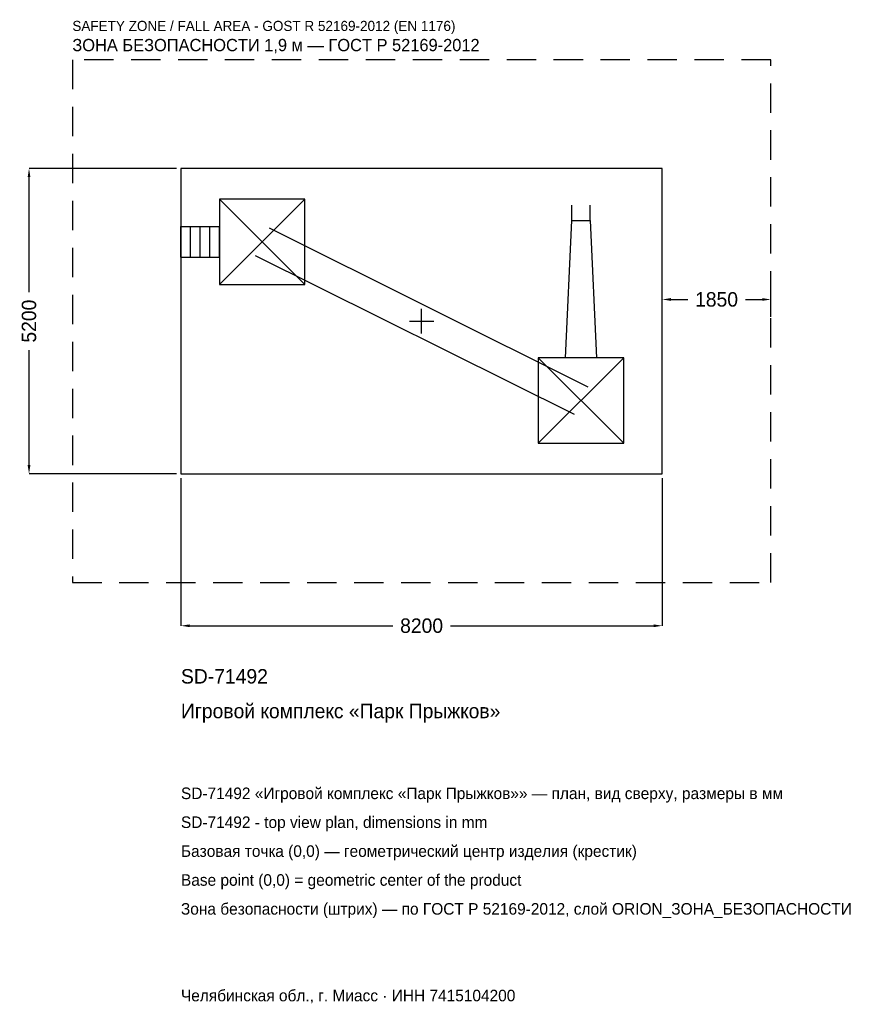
# Model space of a CAD drawing. Header units: metres. Extents: x -6847 to 7491, y -11635 to 5134.
import ezdxf

# ---------------------------------------------------------------- set-up
doc = ezdxf.new("R2010")
doc.units = ezdxf.units.M
doc.linetypes.add('DASHED', pattern=[800, 500, -300])
for name, color, linetype in [('ORION_ДАННЫЕ', 3, 'Continuous'), ('ORION_ЗОНА_БЕЗОПАСНОСТИ', 1, 'Continuous'), ('ORION_КОНТУР', 7, 'Continuous'), ('ORION_РАЗМЕРЫ', 8, 'Continuous')]:
    doc.layers.add(name, color=color, linetype=linetype)
doc.dimstyles.new('ORION', dxfattribs={"dimtxt": 246, "dimasz": 147.6, "dimexe": 1.25, "dimexo": 73.8, "dimtad": 1, "dimdec": 0, "dimcen": 2.5, "dimazin": 3, "dimtfac": 1, "dimtmove": 0, "dimatfit": 3, "dimarcsym": 0})

# ---------------------------------------------------------------- blocks, each defined once
blk = doc.blocks.new('_CLOSEDFILLED')
at = {"color": 0, "linetype": 'BYBLOCK'}
blk.add_solid([(-1, 0.16), (0, 0), (-1, -0.16)], dxfattribs=at)
blk = doc.blocks.new('*D1')
for p, q in [((-4100, -2673.8), (-4100, -5188)), ((4100, -2673.8), (4100, -5188)), ((-3952.4, -5188), (-492, -5188)), ((492, -5188), (3952.4, -5188))]:
    blk.add_line(p, q)
at = {"layer": 'Defpoints'}
for p in [(-4100, -2600), (4100, -2600), (-4100, -5188)]:
    blk.add_point(p, dxfattribs=at)
at = {"layer": 'ORION_РАЗМЕРЫ', "xscale": 147.6, "yscale": 147.6, "rotation": 180}
blk.add_blockref('_CLOSEDFILLED', (-4100, -5188), dxfattribs=at)
at = {"layer": 'ORION_РАЗМЕРЫ', "xscale": 147.6, "yscale": 147.6}
blk.add_blockref('_CLOSEDFILLED', (4100, -5188), dxfattribs=at)
at = {"layer": 'ORION_РАЗМЕРЫ', "insert": (0, -5188), "char_height": 246, "attachment_point": 5}
blk.add_mtext('8200', dxfattribs=at)
blk = doc.blocks.new('*D2')
for p, q in [((-4173.8, 2600), (-6688, 2600)), ((-6688, 492), (-6688, 2452.4)), ((-6688, -2452.4), (-6688, -492)), ((-4173.8, -2600), (-6688, -2600))]:
    blk.add_line(p, q)
at = {"layer": 'Defpoints'}
for p in [(-4100, 2600), (-6688, -2600), (-4100, -2600)]:
    blk.add_point(p, dxfattribs=at)
at = {"layer": 'ORION_РАЗМЕРЫ', "xscale": 147.6, "yscale": 147.6}
for p, rotation in [((-6688, 2600), 90), ((-6688, -2600), 270)]:
    blk.add_blockref('_CLOSEDFILLED', p, dxfattribs=dict(at, rotation=rotation))
at = {"layer": 'ORION_РАЗМЕРЫ', "insert": (-6688, 0), "char_height": 246, "attachment_point": 5, "rotation": 90}
blk.add_mtext('5200', dxfattribs=at)
blk = doc.blocks.new('*D3')
for p, q in [((4100, 73.8), (4100, 369)), ((4247.6, 369), (4533, 369)), ((5517, 369), (5802.4, 369)), ((5950, 73.8), (5950, 369))]:
    blk.add_line(p, q)
at = {"layer": 'Defpoints'}
for p in [(4100, 369), (4100, 0), (5950, 0)]:
    blk.add_point(p, dxfattribs=at)
at = {"layer": 'ORION_РАЗМЕРЫ', "xscale": 147.6, "yscale": 147.6, "rotation": 180}
blk.add_blockref('_CLOSEDFILLED', (4100, 369), dxfattribs=at)
at = {"layer": 'ORION_РАЗМЕРЫ', "xscale": 147.6, "yscale": 147.6}
blk.add_blockref('_CLOSEDFILLED', (5950, 369), dxfattribs=at)
at = {"layer": 'ORION_РАЗМЕРЫ', "insert": (5025, 369), "char_height": 246, "attachment_point": 5}
blk.add_mtext('1850', dxfattribs=at)
blk = doc.blocks.new('ОРИОН SD-71492 Игровой комплекс Парк Прыжков')
at = {"layer": 'ORION_ЗОНА_БЕЗОПАСНОСТИ', "linetype": 'DASHED'}
blk.add_lwpolyline([(-5950, -4450), (5950, -4450), (5950, 4450), (-5950, 4450)], close=True, dxfattribs=at)
at = {"layer": 'ORION_КОНТУР'}
for p, q in [((-3444, 624), (-1988, 2080)), ((-3444, 2080), (-1988, 624)), ((2558.8, 1716), (2558.8, 1978.1)), ((2873.2, 1716), (2873.2, 1978.1)), ((-4100, 1614.1), (-3444, 1614.1)), ((-4100, 1089.9), (-4100, 1614.1)), ((-3936, 1089.9), (-3936, 1614.1)), ((-3772, 1089.9), (-3772, 1614.1)), ((-3608, 1089.9), (-3608, 1614.1)), ((-3444, 1089.9), (-3444, 1614.1)), ((-2599.2, 1586.6), (2832.8, -1117.4)), ((-4100, 1089.9), (-3444, 1089.9)), ((-2832.8, 1117.4), (2599.2, -1586.6)), ((1988, -2080), (3444, -624)), ((1988, -624), (3444, -2080))]:
    blk.add_line(p, q, dxfattribs=at)
for points in [[(-4100, -2600), (4100, -2600), (4100, 2600), (-4100, 2600)], [(-3444, 624), (-1988, 624), (-1988, 2080), (-3444, 2080)], [(1988, -2080), (3444, -2080), (3444, -624), (1988, -624)]]:
    blk.add_lwpolyline(points, close=True, dxfattribs=at)
blk.add_lwpolyline([(2453.9, -624), (2558.8, 1716), (2873.2, 1716), (2978.1, -624)], dxfattribs=at)
at = {"layer": 'ORION_РАЗМЕРЫ'}
for p, q in [((0, -208), (0, 208)), ((-208, 0), (208, 0))]:
    blk.add_line(p, q, dxfattribs=at)
at = {"layer": 'ORION_ДАННЫЕ'}
for tag, p in [('АРТИКУЛ', (-4100, -6172)), ('НАИМЕНОВАНИЕ', (-4100, -6762.4))]:
    blk.add_attdef(tag, p, '', height=246, dxfattribs=at)
at = {"layer": 'ORION_ДАННЫЕ', "flags": 1}
for tag, p in [('ПРОИЗВОДИТЕЛЬ', (-4100, -7352.8)), ('ТЕЛЕФОН', (-4100, -7943.2)), ('САЙТ', (-4100, -9124)), ('АДРЕС', (-4100, -9714.4)), ('РЕКВИЗИТЫ', (-4100, -10304.8)), ('ГАБАРИТЫ', (-4100, -10895.2)), ('ЗОНА_БЕЗОПАСНОСТИ', (-4100, -11485.6))]:
    blk.add_attdef(tag, p, '', height=246, dxfattribs=at)
at = {"layer": 'ORION_ЗОНА_БЕЗОПАСНОСТИ', "color": 1}
for s, height, p in [('SAFETY ZONE / FALL AREA - GOST R 52169-2012 (EN 1176)', 172.2, (-5950, 4942)), ('ЗОНА БЕЗОПАСНОСТИ 1,9 м — ГОСТ Р 52169-2012', 209.1, (-5950, 4597.6))]:
    blk.add_text(s, height=height, dxfattribs=at).set_placement(p)
at = {"layer": 'ORION_РАЗМЕРЫ'}
dim = blk.add_linear_dim(base=(-6688, -2600), p1=(-4100, -2600), p2=(-4100, 2600), angle=90, dimstyle='ORION', dxfattribs=at)
dim.commit()
dim.dimension.update_dxf_attribs({"geometry": '*D2', "text_midpoint": (-6688, 0)})
for base, p1, p2, picture, middle in [((4100, 369), (4100, 0), (5950, 0), '*D3', (5025, 369)), ((-4100, -5188), (-4100, -2600), (4100, -2600), '*D1', (0, -5188))]:
    dim = blk.add_linear_dim(base=base, p1=p1, p2=p2, dimstyle='ORION', dxfattribs=at)
    dim.commit()
    dim.dimension.update_dxf_attribs({"geometry": picture, "text_midpoint": middle})

msp = doc.modelspace()

# ---------------------------------------------------------------- block references
msp.add_blockref('ОРИОН SD-71492 Игровой комплекс Парк Прыжков', (0, 0)).add_auto_attribs({'АРТИКУЛ': 'SD-71492', 'НАИМЕНОВАНИЕ': 'Игровой комплекс «Парк Прыжков»'})

# ---------------------------------------------------------------- texts
at = {"layer": 'ORION_ДАННЫЕ', "color": 3}
for s, p in [('SD-71492 «Игровой комплекс «Парк Прыжков»» — план, вид сверху, размеры в мм', (-4100, -8140)), ('SD-71492 - top view plan, dimensions in mm', (-4100, -8632)), ('Челябинская обл., г. Миасс · ИНН 7415104200', (-4100, -11584))]:
    msp.add_text(s, height=196.8, dxfattribs=at).set_placement(p)
at = {"layer": 'ORION_ДАННЫЕ', "color": 7}
for s, p in [('Базовая точка (0,0) — геометрический центр изделия (крестик)', (-4100, -9124)), ('Base point (0,0) = geometric center of the product', (-4100, -9616))]:
    msp.add_text(s, height=196.8, dxfattribs=at).set_placement(p)
at = {"layer": 'ORION_ДАННЫЕ', "color": 1}
msp.add_text('Зона безопасности (штрих) — по ГОСТ Р 52169-2012, слой ORION_ЗОНА_БЕЗОПАСНОСТИ', height=196.8, dxfattribs=at).set_placement((-4100, -10108))

doc.saveas('drawing.dxf')
